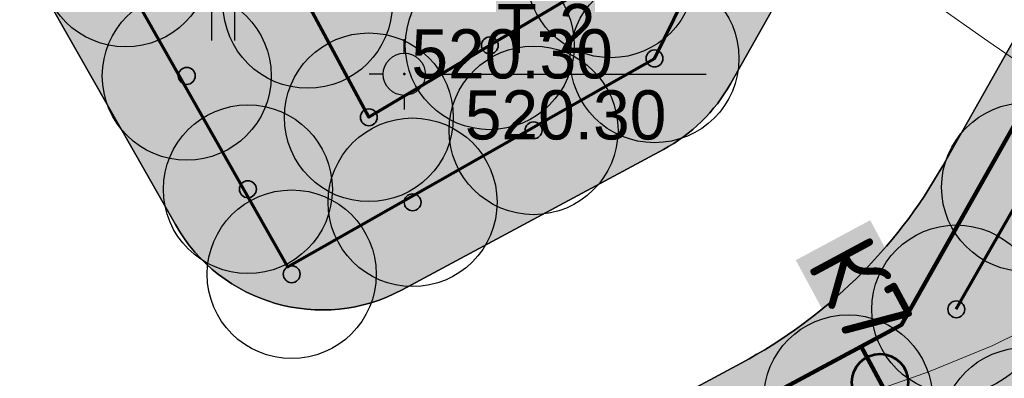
# Model space of a CAD drawing. Header units: millimetres. Extents: x -76021 to 1074922, y 19208 to 400534.
# Tile 50 of 108: x 208696 to 226181, y 194764 to 201143. Entities that reach past the tile are written whole.
import ezdxf

# ---------------------------------------------------------------- set-up
doc = ezdxf.new("R2010")
doc.units = ezdxf.units.MM
for name, color, linetype in [('(003) Пункты', 7, 'Continuous'), ('(004) Точки рельефа', 7, 'Continuous'), ('(004a) Точки рельефа (отк.)', 7, 'Continuous'), ('(022) Возд. Линии', 7, 'Continuous'), ('(031) Горизонтали', 42, 'Continuous'), ('(036) Растительность', 7, 'Continuous')]:
    doc.layers.add(name, color=color, linetype=linetype)
doc.layers.add('В3', color=5, linetype='производственный водопровод', lineweight=50)
doc.styles.add('D-431', font='txt')
doc.styles.add('GOST', font='isocpeur.ttf')
doc.styles.add('S', font='txtwr', dxfattribs={"oblique": 15})
doc.styles.get("Standard").update_dxf_attribs({"font": 'arial.ttf'})
doc.linetypes.add('производственный водопровод', pattern='A,5,-0.5,["В3",Standard,S=0.7,R=0,X=0,Y=-0.35],-2', length=7.5)

# ---------------------------------------------------------------- blocks, each defined once
blk = doc.blocks.new('A$C2cdd6916')
h = blk.add_hatch()
h.set_pattern_fill('ANSI32', color=1, scale=60, angle=31.28656990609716)
h.set_pattern_definition([(76.28656990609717, (-422045.4139063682, -371330.9128626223), (-555.2085801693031, 135.4831447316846), []), (76.28656990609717, (-421815.1832319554, -371191.004323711), (-555.2085801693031, 135.4831447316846), [])])
edge = h.paths.add_edge_path()
edge.add_line((12558.27843827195, 1671.303034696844), (13156.4848453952, 2034.826203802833))
edge.add_line((13156.48484539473, 2034.826203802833), (12076.30171433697, 3812.353813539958))
edge.add_arc((12013.98345677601, 3914.903483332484), 120, 121.28656990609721, 301.28656990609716, ccw=False)
edge.add_line((11951.66519921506, 4017.45315312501), (10456.02701775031, 6478.64522814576))
edge.add_line((10456.02701775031, 6478.64522814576), (9857.820610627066, 6115.122059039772))
edge.add_line((9857.820610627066, 6115.122059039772), (7572.817833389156, 9875.27661809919))
edge.add_line((7572.817833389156, 9875.27661809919), (28168.20985005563, 22390.86001160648))
edge.add_line((28168.20985005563, 22390.86001160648), (26610.25341102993, 24954.60175641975))
edge.add_line((26610.25341102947, 24954.60175641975), (1656.500428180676, 9790.492416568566))
edge.add_line((1656.500428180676, 9790.492416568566), (3006.729342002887, 7568.582904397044))
edge.add_line((3006.729342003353, 7568.582904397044), (4032.22603992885, 8191.765480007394))
edge.add_line((4032.226039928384, 8191.765480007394), (6524.956342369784, 4089.778688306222))
edge.add_line((6524.956342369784, 4089.778688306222), (7294.078865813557, 4557.165620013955))
edge.add_line((7294.078865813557, 4557.165620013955), (9994.536693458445, 113.3465956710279))
edge.add_line((9994.536693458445, 113.3465956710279), (9225.414170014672, -354.0403360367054))
edge.add_line((9225.414170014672, -354.0403360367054), (11718.14447245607, -4456.027127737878))
edge.add_line((11718.14447245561, -4456.027127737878), (10692.64777453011, -5079.209703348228))
edge.add_line((10692.64777453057, -5079.209703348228), (12042.87668835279, -7301.11921551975))
edge.add_line((12042.87668835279, -7301.11921551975), (16401.2376545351, -4652.59326917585))
edge.add_line((16401.23765453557, -4652.59326917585), (12558.27843827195, 1671.303034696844))
edge = h.paths.add_edge_path()
edge.add_line((-3935.126786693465, -8351.550056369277), (-4704.249310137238, -8818.93698807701))
edge.add_line((-4704.249310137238, -8818.93698807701), (-7404.707137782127, -4375.117963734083))
edge.add_line((-7404.707137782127, -4375.117963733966), (-6635.584614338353, -3907.731032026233))
edge.add_line((-6635.584614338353, -3907.731032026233), (-9128.314916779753, 194.2557596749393))
edge.add_line((-9128.314916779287, 194.2557596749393), (-8102.81821885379, 817.4383352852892))
edge.add_line((-8102.818218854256, 817.4383352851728), (-9453.047132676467, 3039.347847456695))
edge.add_line((-9453.047132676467, 3039.347847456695), (-34406.80011552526, -12124.76149239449))
edge.add_line((-34406.80011552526, -12124.76149239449), (-32848.84367649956, -14688.50323720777))
edge.add_line((-32848.84367649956, -14688.50323720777), (-12253.45165983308, -2172.919843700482))
edge.add_line((-12253.45165983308, -2172.919843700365), (-9968.44888259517, -5933.074402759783))
edge.add_line((-9968.44888259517, -5933.074402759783), (-10566.65528971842, -6296.597571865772))
edge.add_line((-10566.65528971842, -6296.597571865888), (-9071.017108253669, -8757.789646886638))
edge.add_arc((-9008.698850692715, -8860.339316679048), 120, -58.71343009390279, 121.28656990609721, ccw=False)
edge.add_line((-8946.380593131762, -8962.888986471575), (-7866.197462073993, -10740.4165962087))
edge.add_line((-7866.197462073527, -10740.41659620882), (-7267.991054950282, -10376.89342710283))
edge.add_line((-7267.991054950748, -10376.89342710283), (-3425.031838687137, -16700.78973097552))
edge.add_line((-3425.031838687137, -16700.7897309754), (933.3291274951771, -14052.2637846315))
edge.add_line((933.3291274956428, -14052.2637846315), (-416.8997863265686, -11830.35427245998))
edge.add_line((-416.8997863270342, -11830.3542724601), (-1442.396484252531, -12453.53684807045))
edge.add_line((-1442.396484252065, -12453.53684807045), (-3935.126786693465, -8351.550056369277))
h.paths.add_polyline_path([(41974.21412434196, 4100.856020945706), (35137.5694715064, -53.69448312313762), (35345.29699670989, -395.5267157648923), (35174.3808803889, -499.3904783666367), (36005.29098120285, -1866.719408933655), (36518.03933016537, -1555.128121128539), (38283.72329439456, -4460.70209858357), (37770.97494543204, -4772.293386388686), (38601.885046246, -6139.622316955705), (38772.80116256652, -6035.758554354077), (38980.52868777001, -6377.590786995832), (45817.17334060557, -2223.040282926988)])
h.paths.add_polyline_path([(-15440.46003138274, -33129.71195205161), (-14927.71168242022, -32818.12066424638), (-15758.62178323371, -31450.79173367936), (-15929.53789955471, -31554.65549628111), (-16137.2654247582, -31212.82326363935), (-22973.91007759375, -35367.37376770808), (-19130.95086132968, -41691.27007158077), (-12294.30620849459, -37536.71956751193), (-12502.03373369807, -37194.88733487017), (-12331.11761737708, -37091.02357226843), (-13162.02771819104, -35723.69464170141), (-13674.77606715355, -36035.28592950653)])
h.paths.add_polyline_path([(22981.42408176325, -31078.1707762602), (16999.36001053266, -34713.40246732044), (12844.80950646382, -27876.75781448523), (18826.87357769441, -24241.52612342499)])
h.paths.add_polyline_path([(31886.28822388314, 23012.0630428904), (28895.25618826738, 21194.44719736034), (28168.20985005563, 22390.86001160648), (31159.24188567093, 24208.47585713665)])
h.paths.add_polyline_path([(-35112.82937390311, -17702.53189698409), (-32121.79733828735, -15884.91605145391), (-32848.84367649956, -14688.50323720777), (-35839.87571211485, -16506.11908273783)])
blk = doc.blocks.new('I04010')
for p, q in [((-0.4122729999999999, 0.0071460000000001), (-0.4122729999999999, 1.207145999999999)), ((0.3877269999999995, 1.207145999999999), (0.3877269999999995, 0.0071460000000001))]:
    blk.add_line(p, q)
blk = doc.blocks.new('I00050-flat-4')
at = {"layer": '(003) Пункты'}
for p, q in [((0, 0.3674999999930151), (0, 0.6174999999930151)), ((0, -0.01499999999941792), (0, 0.01499999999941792)), ((-0.375, -0.007500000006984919), (-0.625, -0.007500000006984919)), ((0.375, -0.007500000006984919), (0.625, -0.007500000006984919)), ((0, -0.3825000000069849), (0, -0.6325000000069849))]:
    blk.add_line(p, q, dxfattribs=at)
blk.add_circle((0, -0.007500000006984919), 0.375, dxfattribs=at)
at = {"layer": '(003) Пункты', "style": 'S', "oblique": 15}
blk.add_attdef('N', (-1.89765400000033, -0.3391384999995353), '', height=1, dxfattribs=at)
at = {"color": 4, "style": 'S', "oblique": 15}
for tag, p in [('C', (0.7240349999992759, 0.0854445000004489)), ('Z', (0.7892089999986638, -1.110207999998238))]:
    blk.add_attdef(tag, p, '', height=1, dxfattribs=at)
blk = doc.blocks.new('A$C05d28b1e')
at = {"layer": '(003) Пункты', "ltscale": 600}
blk.add_line((-58597, -4554.500000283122), (-53861.24558181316, -4554.500000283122), dxfattribs=at)
at = {"layer": '(004) Точки рельефа', "color": 7, "linetype": 'ByBlock', "lineweight": -2}
blk.add_point((-59222, -4547), dxfattribs=at)
at = {"layer": '(031) Горизонтали', "color": 42, "linetype": 'Continuous', "lineweight": 0, "ltscale": 600}
for points in [[(-65792.68308405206, -14510.57369783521), (-65768.19852826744, -14492.43542435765), (-64904.1471157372, -14116.27334648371), (-63873.62613029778, -13842.2228667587), (-62713.09468564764, -13624.62459327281), (-61459.01189548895, -13417.81913414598), (-60147.83687353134, -13176.14709746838), (-58816.02873346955, -12853.94909131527), (-57500.04658901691, -12405.56572379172), (-56369.26381834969, -11979.98109681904), (-55126.71714304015, -11561.40148405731), (-53816.22402391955, -11144.28939425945), (-52481.60192185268, -10723.10733616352), (-51166.66829767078, -10292.31781849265), (-49915.24061220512, -9846.383349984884), (-48771.13632630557, -9379.766439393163), (-47778.17290081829, -8886.929595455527)], [(-47937.74851534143, -4596.451824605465), (-48857.89102526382, -3963.563509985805), (-49835.64587864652, -3274.943061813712)]]:
    blk.add_lwpolyline(points, dxfattribs=at)
at = {"layer": '(022) Возд. Линии', "xscale": 1000, "yscale": 1000, "zscale": 1000}
blk.add_blockref('I00050-flat-4', (-59222, -4547), dxfattribs=at)
at = {"layer": '(036) Растительность', "linetype": 'Continuous', "xscale": 500, "yscale": 500, "zscale": 500}
blk.add_blockref('I04010', (-62431.88733341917, -3956.684504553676), dxfattribs=at)
at = {"layer": '(003) Пункты', "style": 'D-431'}
for s, p in [('T-2', (-57580.86282974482, -4178.410470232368)), ('520.30', (-58146.7559328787, -5713.495766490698))]:
    blk.add_text(s, height=875, dxfattribs=at).set_placement(p)
at = {"layer": '(004a) Точки рельефа (отк.)', "linetype": 'ByBlock', "insert": (-59097, -4196.999999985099), "char_height": 875, "attachment_point": 4, "style": 'D-431'}
blk.add_mtext('520.30', dxfattribs=at)
blk = doc.blocks.new('фонтан разбрызгиватель')
h = blk.add_hatch(color=256)
h.dxf.hatch_style = 1
h.set_gradient(color1=(0, 0, 255), color2=(0, 0, 255), tint=1)
h.paths.add_polyline_path([(150, 3.552713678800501e-15, 1), (-150, 0, 1)])
at = {"lineweight": 35}
blk.add_circle((0, 0), 150, dxfattribs=at)
blk = doc.blocks.new('Приямок')
at = {"layer": 'В3', "ltscale": 1000}
h = blk.add_hatch(color=256, dxfattribs=at)
h.set_gradient(color1=(0, 0, 255), color2=(0, 0, 255), tint=1)
h.paths.add_polyline_path([(500, 0, 1), (-500, 0, 1)])
at = {"color": 1, "lineweight": 53, "ltscale": 1250}
blk.add_circle((0, 0), 500, dxfattribs=at)

msp = doc.modelspace()

# ---------------------------------------------------------------- block references
at = {"color": 5, "lineweight": 50}
msp.add_blockref('A$C05d28b1e', (274748.0189126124, 204725.4916361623), dxfattribs=at)

# ---------------------------------------------------------------- next in the draw order: hatches: boundary and pattern name
at = {"true_color": 0xbdffbd, "transparency": 33554687}
h = msp.add_hatch(color=254, dxfattribs=at)
h.dxf.hatch_style = 1
h.paths.add_polyline_path([(214820.8800540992, 216948.7253162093), (217126.1156239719, 218322.0207615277), (215603.6625730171, 220877.6346598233), (209171.3314113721, 217045.7091063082), (215496.6642266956, 206427.9048698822), (221928.9953883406, 210259.8304233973), (220406.5423373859, 212815.4443216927), (218101.3067675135, 211442.1488763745)], flags=16)
h.paths.add_polyline_path([(224023.6489053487, 225893.6638374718), (217321.8775845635, 221901.2249949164), (218844.3306355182, 219345.6110966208), (221149.5662053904, 220718.9065419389), (224429.9929188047, 215212.3301021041), (222124.7573489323, 213839.0346567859), (223647.210399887, 211283.4207584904), (230348.9817206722, 215275.8596010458)], flags=16)
h.paths.add_polyline_path([(198145.9180665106, 256389.507595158), (196714.6222119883, 258810.6963092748), (195945.5755586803, 258343.3554829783), (195452.2226863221, 259155.207035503), (180753.4366827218, 250222.9234517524), (181792.0743087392, 248513.7622885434), (184954.0224606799, 250435.2418966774), (185778.5186348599, 249078.4675946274)], flags=17)
h.paths.add_polyline_path([(112361.9479704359, 220188.4503307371), (111031.9257359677, 219380.2110810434), (111784.9358170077, 218141.0728544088), (110930.4036978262, 217621.7834914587), (111501.6587876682, 216681.7376184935), (112356.2343066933, 217201.0533550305), (113109.2443877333, 215961.9151283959), (114308.0171651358, 216690.3955891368)], flags=17)
h.paths.add_polyline_path([(105307.4471395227, 232868.8987692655), (103501.6980646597, 231771.5657776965), (104254.7081456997, 230532.427551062), (103400.2809094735, 230013.2019242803), (108385.7459097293, 221809.2211079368), (109240.2780289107, 222328.510470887), (109993.2881099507, 221089.3722442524), (111388.9133730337, 221937.4777016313)], flags=17)
h.paths.add_polyline_path([(156979.3206527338, 232925.0673546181), (156752.8632677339, 233297.7210673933), (159914.8114196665, 235219.2006755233), (158876.1737936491, 236928.3618387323), (144177.3877900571, 227996.0782549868), (144670.7406624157, 227184.2267024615), (143901.6940091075, 226716.8858761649), (144568.74273966, 225588.5022138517)], flags=17)
h.paths.add_polyline_path([(142502.740888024, 224367.1765615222), (141850.5488729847, 225470.4285141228), (141081.5022196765, 225003.087687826), (140588.1493473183, 225814.9392403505), (140331.7751728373, 225659.143596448), (141058.82151105, 224462.7307822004), (136016.7960795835, 221398.7497854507), (135886.9663763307, 221612.3949308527), (132969.5134724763, 219839.4922793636), (133454.8570661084, 219018.4821243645)], flags=17)
edge = h.paths.add_edge_path(flags=17)
edge.add_line((209900.1426716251, 266779.7772694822), (204300.5454405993, 276526.4190539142))
edge.add_line((204300.5454405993, 276526.4190539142), (202947.913577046, 275704.4401920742))
edge.add_line((202947.913577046, 275704.4401920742), (208270.9314103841, 266944.9892306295))
edge.add_line((208270.9314103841, 266944.9892306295), (204339.8607350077, 264556.1226907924))
edge.add_line((204339.8607350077, 264556.1226907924), (205066.9070732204, 263359.7098765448))
edge.add_line((205066.9070732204, 263359.7098765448), (200024.8816417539, 260295.7288797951))
edge.add_line((200024.8816417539, 260295.7288797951), (199297.8353035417, 261492.1416940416))
edge.add_line((199297.8353035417, 261492.1416940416), (199041.4611290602, 261336.3460501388))
edge.add_line((199041.4611290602, 261336.3460501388), (199534.8140014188, 260524.4944976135))
edge.add_line((199534.8140014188, 260524.4944976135), (198765.7673481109, 260057.1536713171))
edge.add_line((198765.7673481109, 260057.1536713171), (200211.9199181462, 257610.8332474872))
edge.add_line((200211.9199181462, 257610.8332474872), (208825.5364367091, 262702.8087484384))
edge.add_arc((207298.8793712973, 265285.3110629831), 2999.999999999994, 300.5896344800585, 389.8780372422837)
edge = h.paths.add_edge_path(flags=17)
edge.add_line((103051.5675112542, 200547.2891192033), (115708.5556294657, 208238.79553633))
edge.add_arc((114150.5991936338, 210802.5372830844), 3000.000000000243, 301.2865698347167, 389.0884551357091)
edge.add_line((116772.209793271, 212261.0152101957), (115281.051762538, 214941.3682182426))
edge.add_line((115281.051762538, 214941.3682182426), (114147.8820137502, 214252.7539651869))
edge.add_line((114147.8820137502, 214252.7539651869), (114900.8920947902, 213013.6157385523))
edge.add_line((114900.8920947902, 213013.6157385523), (114046.3165757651, 212494.3000020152))
edge.add_line((114046.3165757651, 212494.3000020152), (114409.7896270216, 211896.176067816))
edge.add_line((114409.7896270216, 211896.176067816), (101761.8205277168, 204210.1503833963))
edge.add_line((101761.8205277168, 204210.1503833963), (101398.4063783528, 204808.1773898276))
edge.add_line((101398.4063783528, 204808.1773898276), (100543.8077135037, 204288.847587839))
edge.add_line((100543.8077135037, 204288.847587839), (99790.79763168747, 205527.985815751))
edge.add_line((99790.79763168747, 205527.985815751), (97397.99005966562, 204073.9041161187))
edge.add_line((97397.99005966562, 204073.9041161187), (98929.8693286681, 201553.0744301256))
edge.add_arc((101493.6110754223, 203111.0308659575), 3000.000000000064, 211.2865698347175, 301.2865698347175)
h.paths.add_polyline_path([(97999.14992540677, 208476.2852043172), (98853.7485902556, 208995.6150063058), (98282.49350041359, 209935.660879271), (97427.85143572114, 209416.3047036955), (96674.8413539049, 210655.4429316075), (94282.07718811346, 209201.3876094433), (96359.35243577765, 205783.0652806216), (98752.16000567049, 207237.1469789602)], flags=17)
h.paths.add_polyline_path([(90752.37071206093, 222327.0793120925), (89897.62376441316, 221807.6594003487), (89144.61368259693, 223046.7976282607), (86751.95441519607, 221592.8060516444), (93243.43956422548, 210910.5487739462), (95636.20372788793, 212364.6040948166), (94883.19364762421, 213603.7423201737), (95737.83571231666, 214123.0984957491)], flags=17)
edge = h.paths.add_edge_path(flags=17)
edge.add_line((100492.1544576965, 234798.7562548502), (100855.6231213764, 234200.6395407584))
edge.add_line((100855.6231213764, 234200.6395407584), (101710.0503576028, 234719.8651675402))
edge.add_line((101710.0503576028, 234719.8651675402), (102463.0604386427, 233480.7269409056))
edge.add_line((102463.0604386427, 233480.7269409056), (104334.4125421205, 234617.9261401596))
edge.add_line((104334.4125421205, 234617.9261401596), (103714.5570330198, 235732.114941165))
edge.add_arc((101092.9464333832, 234273.6370140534), 2999.999999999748, 29.08845513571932, 121.286569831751)
edge.add_line((99534.98999768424, 236837.378760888), (85997.6410544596, 228610.8871751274))
edge.add_arc((87555.59749015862, 226047.1454282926), 2999.999999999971, 121.2865698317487, 211.2865698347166)
edge.add_line((84991.85574340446, 224489.1889924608), (85713.3167913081, 223301.9672161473))
edge.add_line((85713.3167913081, 223301.9672161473), (88105.97605657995, 224755.9587914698))
edge.add_line((88105.97605657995, 224755.9587914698), (87352.96597631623, 225995.0970168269))
edge.add_line((87352.96597631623, 225995.0970168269), (88207.712923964, 226514.5169285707))
edge.add_line((88207.712923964, 226514.5169285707), (87844.1853583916, 227112.7305704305))
edge.add_line((87844.1853583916, 227112.7305704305), (100492.1544576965, 234798.7562548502))
edge = h.paths.add_edge_path(flags=17)
edge.add_line((206429.5260647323, 217740.3337827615), (224718.2735818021, 228635.4691841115))
edge.add_line((224718.2735818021, 228635.4691841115), (228392.671244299, 222467.5668450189))
edge.add_line((228392.671244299, 222467.5668450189), (233629.6400466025, 225476.2868388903))
edge.add_line((233629.6400466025, 225476.2868388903), (230763.0187299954, 230465.9191189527))
edge.add_arc((228161.7554297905, 228971.4529122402), 2999.999999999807, 29.87803724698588, 120.0993965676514)
edge.add_line((226657.2505534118, 231566.9230193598), (203230.4818343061, 217987.2298150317))
edge.add_arc((204734.9867106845, 215391.759707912), 2999.999999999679, 120.0993965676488, 209.6273998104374)
edge.add_line((202127.2108544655, 213908.6868561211), (205080.5429171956, 208715.6661361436))
edge.add_line((205080.5429171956, 208715.6661361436), (210103.8834394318, 211572.4990714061))
edge.add_line((210103.8834394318, 211572.4990714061), (206429.5260647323, 217740.3337827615))
edge = h.paths.add_edge_path(flags=17)
edge.add_line((215489.0996818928, 196338.8022293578), (220126.3913766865, 198832.9888262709))
edge.add_arc((218705.3361244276, 201475.0717110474), 3000.000000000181, 298.2737704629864, 330.6005223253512)
edge.add_line((221318.9909833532, 200002.384276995), (224444.8141732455, 205549.945001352))
edge.add_arc((227058.4690321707, 204077.2575672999), 2999.999999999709, 120.9636571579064, 150.6005223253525, ccw=False)
edge.add_line((225514.9862276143, 206649.7390214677), (237068.7907628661, 213581.994489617))
edge.add_arc((235525.3079583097, 216154.4759437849), 2999.99999999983, 300.9636571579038, 389.8780372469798)
edge.add_line((238126.5712585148, 217648.9421504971), (236200.48088148, 221001.4891590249))
edge.add_line((236200.48088148, 221001.4891590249), (234625.9508510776, 223742.1113054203))
edge.add_line((234625.9508510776, 223742.1113054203), (229416.3894048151, 220749.137263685))
edge.add_line((229416.3894048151, 220749.137263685), (233090.787067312, 214581.2349245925))
edge.add_line((233090.787067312, 214581.2349245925), (214802.0395502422, 203686.0995232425))
edge.add_line((214802.0395502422, 203686.0995232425), (211127.6821755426, 209853.9342345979))
edge.add_line((211127.6821755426, 209853.9342345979), (206069.258151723, 206977.1488986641))
edge.add_line((206069.258151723, 206977.1488986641), (211460.2685734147, 197497.8122623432))
edge.add_arc((214068.0444296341, 198980.885114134), 2999.99999999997, 209.6273998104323, 298.2737704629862)
edge = h.paths.add_edge_path(flags=17)
edge.add_line((194192.9728349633, 196985.9511812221), (199241.3180521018, 187599.8654020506))
edge.add_line((199241.3180521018, 187599.8654020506), (206679.6983444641, 191600.6291342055))
edge.add_arc((205258.6430922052, 194242.7120189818), 3000.000000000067, 298.2737704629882, 389.6273998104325)
edge.add_line((207866.4189484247, 195725.7848707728), (202800.9094800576, 204632.7736779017))
edge.add_line((202800.9094800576, 204632.7736779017), (195139.3172180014, 200275.5358968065))
edge.add_arc((192052.2705328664, 199382.7002930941), 3213.566967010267, -6.30961949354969e-12, 16.13092597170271, ccw=False)
edge.add_arc((192052.2705328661, 199382.7002930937), 3213.566967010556, 311.77024430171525, 359.9999999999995, ccw=False)
edge = h.paths.add_edge_path(flags=17)
edge.add_line((190745.2686859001, 183030.2299659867), (197920.2766097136, 186889.3377759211))
edge.add_line((197920.2766097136, 186889.3377759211), (192871.9313925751, 196275.4235550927))
edge.add_arc((192052.2705328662, 199382.7002930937), 3213.566967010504, 223.1238736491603, 284.77729662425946, ccw=False)
edge.add_line((189706.7602736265, 197185.9767612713), (182063.1853497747, 192838.9856526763))
edge.add_line((182063.1853497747, 192838.9856526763), (186682.1305488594, 184251.2575985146))
edge.add_arc((189324.2134336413, 185672.3128507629), 2999.999999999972, 208.2737704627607, 298.2737704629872)
edge = h.paths.add_edge_path(flags=17)
edge.add_line((189911.5682307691, 201779.4494049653), (188415.0981299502, 204561.7465990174))
edge.add_line((188415.0981299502, 204561.7465990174), (188128.9854640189, 204387.8792151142))
edge.add_line((188128.9854640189, 204387.8792151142), (185951.4586267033, 207971.1735315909))
edge.add_line((185951.4586267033, 207971.1735315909), (179296.8900734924, 204113.7487009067))
edge.add_arc((180801.3949498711, 201518.2785937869), 2999.999999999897, 120.0993965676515, 208.273770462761)
edge.add_line((178159.3120650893, 200097.2233415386), (181352.4593855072, 194160.3958532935))
edge.add_line((181352.4593855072, 194160.3958532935), (188965.223847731, 198489.864689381))
edge.add_arc((192052.2705328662, 199382.7002930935), 3213.566967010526, 179.9999999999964, 196.1309259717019, ccw=False)
edge.add_arc((192052.2705328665, 199382.7002930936), 3213.566967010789, 131.7702443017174, 179.9999999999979, ccw=False)
edge = h.paths.add_edge_path(flags=17)
edge.add_line((202059.3730541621, 205936.6616060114), (198690.90197442, 211859.6461333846))
edge.add_arc((196083.1261182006, 210376.5732815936), 3000.000000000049, 29.62739981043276, 120.0993965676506)
edge.add_line((194578.6212418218, 212972.0433887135), (194085.6776655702, 212686.3009283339))
edge.add_line((194085.6776655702, 212686.3009283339), (196162.0429310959, 209269.4760573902))
edge.add_line((196162.0429310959, 209269.4760573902), (189698.7432330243, 205341.8029981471))
edge.add_line((189698.7432330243, 205341.8029981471), (191232.6096731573, 202489.9770310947))
edge.add_arc((192052.2705328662, 199382.7002930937), 3213.566967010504, 43.123873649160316, 104.77729662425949, ccw=False)
edge.add_line((194397.7807921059, 201579.4238249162), (202059.3730541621, 205936.6616060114))
edge = h.paths.add_edge_path(flags=17)
edge.add_line((164213.3013144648, 219576.7748846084), (163356.425273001, 220986.8328442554))
edge.add_line((163356.425273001, 220986.8328442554), (167159.3088611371, 223297.8015621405))
edge.add_line((167159.3088611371, 223297.8015621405), (163861.6343985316, 228724.3882553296))
edge.add_line((163861.6343985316, 228724.3882553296), (160699.6862465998, 226802.9086471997))
edge.add_line((160699.6862465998, 226802.9086471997), (159056.7495894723, 229506.492127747))
edge.add_line((159056.7495894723, 229506.492127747), (146556.0182203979, 222116.6323936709))
edge.add_arc((148266.2624116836, 219651.8677383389), 3000.000000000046, 124.7559020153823, 210.589634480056)
edge.add_line((145683.7600971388, 218125.2106729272), (151374.6735680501, 208498.4270661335))
edge.add_line((151374.6735680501, 208498.4270661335), (153745.9948775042, 209939.4518146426))
edge.add_line((153745.9948775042, 209939.4518146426), (152291.9022010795, 212332.2774431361))
edge.add_line((152291.9022010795, 212332.2774431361), (164213.3013144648, 219576.7748846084))
h.paths.add_polyline_path([(183974.4349599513, 211224.52386795), (183689.6048947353, 211693.2344878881), (183143.5248591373, 212591.8527985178), (182972.6087428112, 212487.9890359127), (183388.0637932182, 211804.3245706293), (176636.8771985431, 207701.7059478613), (176221.4221481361, 208385.3704131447), (172290.3514727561, 205996.5038733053), (172082.6239475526, 206338.3361059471), (160289.4119214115, 199171.7364864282), (158835.3192449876, 201564.5621149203), (156421.9761094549, 200098.0011849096), (158829.7007375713, 195944.3574203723)], flags=17)
edge = h.paths.add_edge_path(flags=17)
edge.add_line((138322.9200418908, 217249.6019040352), (127699.7112266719, 210969.6474955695))
edge.add_arc((129226.3682920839, 208387.1451810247), 3000.00000000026, 120.5896344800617, 209.0884551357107)
edge.add_line((126604.7576924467, 206928.6672539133), (137798.0282308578, 186808.7901254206))
edge.add_arc((140419.6388304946, 188267.268052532), 2999.999999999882, 209.0884551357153, 301.2865699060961)
edge.add_line((141977.5952695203, 185703.5263077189), (155410.6444996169, 193866.6361787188))
edge.add_line((155410.6444996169, 193866.6361787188), (153002.9198715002, 198020.2799432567))
edge.add_line((153002.9198715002, 198020.2799432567), (151998.6745921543, 197410.0116108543))
edge.add_line((151998.6745921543, 197410.0116108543), (146909.3502246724, 205784.9013105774))
edge.add_line((146909.3502246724, 205784.9013105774), (147956.0983411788, 206420.9981293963))
edge.add_line((147956.0983411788, 206420.9981293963), (142240.4236777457, 216089.667919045))
edge.add_arc((139657.9213632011, 214563.0108536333), 2999.99999999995, 30.58963448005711, 116.4233669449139)
edge = h.paths.add_edge_path(flags=17)
edge.add_line((196998.758207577, 251064.703188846), (187855.9475715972, 245659.8923677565))
edge.add_line((187855.9475715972, 245659.8923677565), (188900.8454395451, 243940.4294764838))
edge.add_line((188900.8454395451, 243940.4294764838), (185738.8972876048, 242018.9498683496))
edge.add_line((185738.8972876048, 242018.9498683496), (189036.5717502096, 236592.3631751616))
edge.add_line((189036.5717502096, 236592.3631751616), (192839.4553383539, 238903.3318930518))
edge.add_line((192839.4553383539, 238903.3318930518), (193696.3313798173, 237493.2739334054))
edge.add_line((193696.3313798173, 237493.2739334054), (204596.1777995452, 244108.0986252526))
edge.add_line((204596.1777995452, 244108.0986252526), (201107.9187848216, 250008.8586474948))
edge.add_arc((198525.4164702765, 248482.201582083), 3000.000000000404, 30.5896344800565, 120.5896610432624)
edge = h.paths.add_edge_path(flags=17)
edge.add_arc((212280.8176183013, 256613.7646137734), 2999.9999999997, 29.87803724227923, 120.5896344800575)
edge.add_line((210754.1605528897, 259196.2669283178), (205607.1004533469, 256153.5607813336))
edge.add_arc((207133.7575187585, 253571.058466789), 2999.99999999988, 120.589634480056, 210.5896344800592)
edge.add_line((204551.255204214, 252044.4014013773), (208039.514218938, 246143.6413791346))
edge.add_line((208039.514218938, 246143.6413791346), (209464.3959163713, 243798.8847494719))
edge.add_line((209464.3959163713, 243798.8847494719), (213908.4678224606, 246499.4962504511))
edge.add_line((213908.4678224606, 246499.4962504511), (215414.1784507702, 244021.7291597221))
edge.add_line((215414.1784507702, 244021.7291597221), (221098.7118912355, 247287.5819956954))
edge.add_line((221098.7118912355, 247287.5819956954), (214882.0809186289, 258108.2308202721))
edge = h.paths.add_edge_path(flags=17)
edge.add_line((225781.4275314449, 239136.8614991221), (223091.3334999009, 243819.2309285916))
edge.add_line((223091.3334999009, 243819.2309285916), (217492.0815616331, 240602.3736414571))
edge.add_line((217492.0815616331, 240602.3736414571), (218997.7921899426, 238124.606550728))
edge.add_line((218997.7921899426, 238124.606550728), (214553.9731655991, 235424.148723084))
edge.add_line((214553.9731655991, 235424.148723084), (217362.4902366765, 230802.5095836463))
edge.add_line((217362.4902366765, 230802.5095836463), (224684.6691074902, 235046.9251854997))
edge.add_arc((223180.1642311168, 237642.395292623), 3000.000000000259, 300.0993965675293, 389.8780372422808)
h.paths.add_polyline_path([(213901.1204328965, 228796.0723935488), (212589.7435156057, 230954.0478425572), (201822.0281873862, 224410.6307986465), (202029.7557125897, 224068.7985660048), (198098.6850372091, 221679.9320261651), (198514.1400876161, 220996.2675608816), (191762.9534929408, 216893.6489381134), (191347.4984425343, 217577.3134033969), (191176.5823262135, 217473.4496407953), (192007.9564239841, 216105.3571661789)], flags=17)
h.paths.add_polyline_path([(220749.6149157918, 219078.2306395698), (222796.7955859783, 215641.8006164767), (218501.2580571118, 213082.8247787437), (216454.0773869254, 216519.2548018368)], flags=16)
edge = h.paths.add_edge_path(flags=17)
edge.add_line((126035.6612326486, 228965.7470213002), (124411.9581276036, 227979.0412765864))
edge.add_line((124411.9581276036, 227979.0412765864), (123678.8894279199, 229185.3643676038))
edge.add_line((123678.8894279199, 229185.3643676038), (116457.6880194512, 225168.0008190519))
edge.add_line((116457.6880194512, 225168.0008190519), (121741.4954621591, 215670.3695277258))
edge.add_arc((124363.1060617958, 217128.8474548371), 2999.999999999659, 209.0884551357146, 300.5896344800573)
edge.add_line((125889.7631272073, 214546.3451402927), (132421.8561402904, 218407.8192981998))
edge.add_line((132421.8561402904, 218407.8192981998), (131358.6790659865, 220206.2960598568))
edge.add_line((131358.6790659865, 220206.2960598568), (126035.6612326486, 228965.7470213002))
edge = h.paths.add_edge_path(flags=17)
edge.add_line((181938.3257366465, 178293.3791251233), (154215.0541750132, 163382.3023797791))
edge.add_arc((152793.9989227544, 166024.3852645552), 2999.999999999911, 209.0884551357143, 298.2737704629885, ccw=False)
edge.add_line((150172.3883231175, 164565.9073374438), (147155.1258125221, 169989.4295125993))
edge.add_line((147155.1258125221, 169989.4295125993), (155925.2097841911, 174868.4813036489))
edge.add_line((155925.2097841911, 174868.4813036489), (159609.9109477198, 168683.2833438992))
edge.add_line((159609.9109477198, 168683.2833438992), (174558.3815481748, 177588.51925921))
edge.add_line((174558.3815481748, 177588.51925921), (170873.947718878, 183773.2684674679))
edge.add_line((170873.947718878, 183773.2684674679), (179811.7554582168, 188580.505479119))
edge.add_line((179811.7554582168, 188580.505479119), (183159.3533691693, 182356.5172621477))
edge.add_arc((180517.2704843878, 180935.4620098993), 2999.999999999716, -61.72622953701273, 28.27377046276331, ccw=False)
edge = h.paths.add_edge_path(flags=17)
edge.add_line((143726.8553784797, 182085.8729428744), (170853.2707813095, 198570.284303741))
edge.add_arc((172411.2272203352, 196006.542558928), 2999.999999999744, 28.273794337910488, 121.2865699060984, ccw=False)
edge.add_line((175053.309512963, 197427.598912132), (178864.3852900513, 190341.8940689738))
edge.add_line((178864.3852900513, 190341.8940689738), (169849.3746297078, 185493.1331456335))
edge.add_line((169849.3746297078, 185493.1331456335), (166164.9408004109, 191677.8823538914))
edge.add_line((166164.9408004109, 191677.8823538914), (151216.4701999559, 182772.6464385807))
edge.add_line((151216.4701999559, 182772.6464385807), (154901.1713634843, 176587.448478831))
edge.add_line((154901.1713634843, 176587.448478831), (146182.8071944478, 171737.1699123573))
edge.add_line((146182.8071944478, 171737.1699123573), (142663.2012178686, 178063.65327095))
edge.add_arc((145284.811817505, 179522.1311980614), 2999.999999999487, 121.28656990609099, 209.0884551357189, ccw=False)
h.paths.add_polyline_path([(165470.3161239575, 188936.0770072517), (160573.4033410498, 186018.8445522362), (162108.7888436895, 183441.5220349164), (164428.3791092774, 184823.3689872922), (167703.8681815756, 179325.0809503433), (165384.2779159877, 177943.2339979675), (166919.6634186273, 175365.9114806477), (171816.576201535, 178283.1439356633)], flags=16)
h.paths.add_polyline_path([(163666.0629044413, 176919.6436628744), (161346.4726388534, 175537.7967104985), (158070.9835665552, 181036.0847474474), (160390.5738321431, 182417.9316998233), (158855.1883295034, 184995.254217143), (153958.2755465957, 182078.0217621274), (160304.5356241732, 171425.0886905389), (165201.448407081, 174342.3211455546)], flags=16)
h.paths.add_polyline_path([(164011.6043034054, 183178.2857793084), (159716.066774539, 180619.3099415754), (161763.2474447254, 177182.8799184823), (166058.7849735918, 179741.8557562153)], flags=16)
edge = h.paths.add_edge_path()
edge.add_arc((140227.1149719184, 162323.7074873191), 3000.000000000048, 15.94914245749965, 119.0884551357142)
edge.add_line((138768.637044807, 164945.3180869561), (136829.4704326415, 163866.5035211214))
edge.add_line((136829.4704326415, 163866.5035211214), (119327.7353073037, 195325.8307167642))
edge.add_line((119327.7353073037, 195325.8307167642), (121949.345906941, 196784.308643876))
edge.add_arc((120490.8679798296, 199405.9192435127), 2999.999999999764, 299.0884551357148, 389.0884551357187)
edge.add_line((123112.4785794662, 200864.3971706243), (121394.1241307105, 203953.1351988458))
edge.add_arc((118772.5135310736, 202494.6572717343), 2999.999999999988, 29.08845513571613, 121.2865698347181)
edge.add_line((117214.5570952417, 205058.3990184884), (105296.4736441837, 197815.9164872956))
edge.add_arc((101661.2419605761, 203797.9805630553), 6999.999999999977, 219.1121955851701, 301.28656983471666, ccw=False)
edge.add_line((96229.85692333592, 199382.0937237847), (151545.0957390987, 115300.0917611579))
edge.add_line((151545.0957390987, 115300.0917611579), (188931.7371165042, 63929.74618648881))
edge.add_line((188931.7371165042, 63929.74618648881), (189915.2989301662, 64787.52197525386))
edge.add_line((189915.2989301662, 64787.52197525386), (169182.6885089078, 93274.73887317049))
edge.add_line((169182.6885089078, 93274.73887317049), (148747.3285322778, 143403.5520653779))
edge.add_line((148747.3285322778, 143403.5520653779), (143111.6329168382, 163148.0594906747))
edge = h.paths.add_edge_path(flags=17)
edge.add_line((175632.1568957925, 273670.0737452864), (178792.1255034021, 272898.9716775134))
edge.add_line((178792.1255034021, 272898.9716775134), (179563.227571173, 276058.9402851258))
edge.add_line((179563.227571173, 276058.9402851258), (182723.1961787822, 275287.8382173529))
edge.add_line((182723.1961787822, 275287.8382173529), (183494.2982465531, 278447.8068249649))
edge.add_line((183494.2982465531, 278447.8068249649), (186654.2668541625, 277676.704757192))
edge.add_line((186654.2668541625, 277676.704757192), (187425.3689219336, 280836.6733648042))
edge.add_line((187425.3689219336, 280836.6733648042), (190585.3375295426, 280065.5712970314))
edge.add_line((190585.3375295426, 280065.5712970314), (191356.4395973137, 283225.5399046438))
edge.add_line((191356.4395973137, 283225.5399046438), (198084.5022487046, 281583.7441570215))
edge.add_line((198084.5022487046, 281583.7441570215), (199027.0565388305, 282156.5235831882))
edge.add_line((199027.0565388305, 282156.5235831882), (200507.1151559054, 279720.9689256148))
edge.add_line((200507.1151559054, 279720.9689256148), (201958.5073806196, 280602.9633256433))
edge.add_line((201958.5073806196, 280602.9633256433), (196948.466709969, 289323.4247673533))
edge.add_arc((194347.2034096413, 287828.9585608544), 2999.999999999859, 29.87803724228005, 120.0548210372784)
edge.add_line((192844.7182375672, 290425.5983717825), (161940.6008860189, 272543.650370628))
edge.add_arc((163443.0860580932, 269947.0105596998), 3000.000000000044, 120.0548210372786, 211.2865699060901)
edge.add_line((160879.3443132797, 268389.0541206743), (163966.9089127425, 263308.2199874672))
edge.add_line((163966.9089127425, 263308.2199874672), (164992.405610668, 263931.4025630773))
edge.add_line((164992.405610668, 263931.4025630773), (166082.9751179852, 262136.7833417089))
edge.add_line((166082.9751179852, 262136.7833417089), (166128.2197974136, 262164.2780142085))
edge.add_line((166128.2197974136, 262164.2780142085), (167770.0155450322, 268892.3406656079))
edge.add_line((167770.0155450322, 268892.3406656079), (170929.9841526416, 268121.238597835))
edge.add_line((170929.9841526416, 268121.238597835), (171701.0862204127, 271281.2072054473))
edge.add_line((171701.0862204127, 271281.2072054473), (174861.0548280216, 270510.1051376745))
edge.add_line((174861.0548280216, 270510.1051376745), (175632.1568957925, 273670.0737452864))
edge = h.paths.add_edge_path(flags=17)
edge.add_line((123057.3584845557, 235990.6098385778), (124699.1542321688, 242718.6724899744))
edge.add_line((124699.1542321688, 242718.6724899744), (127859.1228397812, 241947.5704222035))
edge.add_line((127859.1228397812, 241947.5704222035), (128630.2249075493, 245107.539029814))
edge.add_line((128630.2249075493, 245107.539029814), (131790.1935151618, 244336.4369620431))
edge.add_line((131790.1935151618, 244336.4369620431), (132561.2955829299, 247496.4055696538))
edge.add_line((132561.2955829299, 247496.4055696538), (135721.2641905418, 246725.3035018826))
edge.add_line((135721.2641905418, 246725.3035018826), (136492.3662583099, 249885.2721094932))
edge.add_line((136492.3662583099, 249885.2721094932), (139652.3348659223, 249114.1700417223))
edge.add_line((139652.3348659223, 249114.1700417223), (140423.4369336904, 252274.1386493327))
edge.add_line((140423.4369336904, 252274.1386493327), (143583.4055413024, 251503.0365815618))
edge.add_line((143583.4055413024, 251503.0365815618), (144354.5076090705, 254663.0051891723))
edge.add_line((144354.5076090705, 254663.0051891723), (147514.4762166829, 253891.9031214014))
edge.add_line((147514.4762166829, 253891.9031214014), (148285.578284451, 257051.8717290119))
edge.add_line((148285.578284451, 257051.8717290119), (155013.640935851, 255410.0759813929))
edge.add_line((155013.640935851, 255410.0759813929), (155058.8856152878, 255437.5706538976))
edge.add_line((155058.8856152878, 255437.5706538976), (153968.3161079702, 257232.189875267))
edge.add_line((153968.3161079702, 257232.189875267), (154993.8128058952, 257855.372450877))
edge.add_line((154993.8128058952, 257855.372450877), (151722.0079826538, 263239.3885864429))
edge.add_arc((149158.2662378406, 261681.432147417), 2999.999999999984, 31.28656990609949, 120.0548210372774)
edge.add_line((147655.7810657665, 264278.0719583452), (127050.7391705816, 252355.4441887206))
edge.add_line((127050.7391705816, 252355.4441887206), (110148.557772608, 242575.3904364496))
edge.add_arc((111651.0429446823, 239978.7506255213), 3000.000000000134, 120.0548210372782, 209.0884551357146)
edge.add_line((109029.4323450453, 238520.2726984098), (115485.3694013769, 226915.7412188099))
edge.add_line((115485.3694013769, 226915.7412188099), (122639.4869877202, 230895.7840936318))
edge.add_line((122639.4869877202, 230895.7840936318), (121971.1597064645, 231995.5700101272))
edge.add_line((121971.1597064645, 231995.5700101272), (123594.8628115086, 232982.2757548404))
edge.add_line((123594.8628115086, 232982.2757548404), (122114.8041944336, 235417.8304124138))
edge.add_line((122114.8041944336, 235417.8304124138), (123057.3584845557, 235990.6098385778))
edge = h.paths.add_edge_path(flags=17)
edge.add_arc((192052.2705328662, 199382.7002930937), 1697.05393394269, -180, 0, ccw=False)
edge.add_arc((192052.2705328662, 199382.7002930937), 1697.05393394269, 0, 180, ccw=False)
edge = h.paths.add_edge_path()
edge.add_line((194002.3969308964, 100264.8472664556), (182386.0377944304, 90725.1955109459))
edge.add_arc((180482.1004887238, 93043.60503817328), 3000.000000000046, 216.046620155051, 309.3937167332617, ccw=False)
edge.add_line((178056.4851077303, 91278.2750340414), (174519.7920753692, 96137.79534869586))
edge.add_arc((176945.4074563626, 97903.1253528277), 2999.999999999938, 129.3937167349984, 216.0466201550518, ccw=False)
edge.add_line((175041.4701505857, 100221.5348799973), (186386.6477079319, 109538.4853751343))
edge.add_arc((188290.5850137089, 107220.0758479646), 3000.00000000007, 39.393716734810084, 129.3937167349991, ccw=False)
edge.add_line((190608.9945408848, 109124.013153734), (194416.8691523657, 104487.194099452))
edge.add_arc((192098.4596251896, 102583.2567936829), 3000.000000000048, -50.60628326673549, 39.393716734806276, ccw=False)
h.paths.add_polyline_path([(225909.0974369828, 121284.1127244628), (227170.7738567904, 119739.0249970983), (227174.8170141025, 119742.3442395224)], flags=17)
edge = h.paths.add_edge_path()
edge.add_line((164910.9418021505, 145006.0709647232), (257456.2081396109, 212136.7389124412))
edge.add_line((257456.2081396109, 212136.7389124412), (211777.9208457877, 293532.0085986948))
edge.add_line((211777.9208457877, 293532.0085986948), (209083.0761358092, 291938.9398554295))
edge.add_line((209083.0761358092, 291938.9398554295), (206029.7620049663, 297103.9444845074))
edge.add_line((206029.7620049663, 297103.9444845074), (208840.8149549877, 298765.7102158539))
edge.add_line((208840.8149549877, 298765.7102158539), (203746.1376435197, 307844.0417010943))
edge.add_line((203746.1376435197, 307844.0417010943), (75953.59151628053, 230203.0577881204))
edge.add_line((75953.59151628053, 230203.0577881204), (95229.83590038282, 200902.1770030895))
edge.add_line((95229.83590038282, 200902.1770030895), (78625.25142780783, 228226.3469354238))
edge.add_line((78625.25142780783, 228226.3469354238), (77404.85222082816, 230234.6112962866))
edge.add_line((77404.85222082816, 230234.6112962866), (82147.77445123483, 233116.8307100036))
edge.add_line((82147.77445123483, 233116.8307100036), (83368.17366180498, 231108.5663432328))
edge.add_line((83368.17366180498, 231108.5663432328), (103750.0970635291, 243494.4272742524))
edge.add_line((103750.0970635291, 243494.4272742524), (190841.4046745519, 293887.7847859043))
edge.add_arc((194347.2034097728, 287828.9585606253), 7000.000000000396, 29.878037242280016, 120.05482104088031, ccw=False)
edge.add_line((200416.8177772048, 291316.0463757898), (232723.4201852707, 235083.2732043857))
edge.add_line((232723.4201852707, 235083.2732043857), (241594.922325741, 219641.56375895))
edge.add_arc((235525.3079583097, 216154.4759437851), 6999.999999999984, -59.036342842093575, 29.878037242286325, ccw=False)
edge.add_line((239126.7678356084, 210152.0192173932), (228480.3824426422, 203764.2130942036))
edge.add_arc((230023.8652471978, 201191.7316400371), 2999.999999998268, 120.9636571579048, 150.6005223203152)
edge.add_line((227410.2103884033, 202664.4190743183), (225088.4205453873, 198543.8180811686))
edge.add_arc((217247.4559690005, 202961.8803840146), 8999.999999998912, 298.2737704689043, 330.60052232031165, ccw=False)
edge.add_line((221510.621726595, 195035.6317301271), (158759.5676499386, 161284.7166788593))
edge.add_arc((160180.6229024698, 158642.6337942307), 2999.999999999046, 118.2737704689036, 165.4416731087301)
edge.add_line((157276.9461439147, 159396.7301288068), (154192.3388690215, 147519.331920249))
edge.add_arc((157096.0156275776, 146765.2355856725), 3000.000000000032, 165.4416731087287, 202.1786080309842)
edge.add_line((154317.9808545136, 145632.7503541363), (170267.5081430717, 106507.8768567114))
edge.add_arc((173045.5429161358, 107640.3620882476), 3000.000000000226, 202.1786080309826, 309.3937167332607)
edge.add_line((174949.4802218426, 105321.95256102), (183848.0646334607, 112629.6980780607))
edge.add_arc((181944.127327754, 114948.107605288), 2999.99999999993, 309.3937167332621, 399.3937167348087)
edge.add_line((184262.5368549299, 116852.0449110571), (182358.599549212, 119170.4544381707))
edge.add_line((182358.599549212, 119170.4544381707), (184450.9795166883, 120888.7704782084))
edge.add_line((184450.9795166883, 120888.7704782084), (164910.9418021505, 145006.0709647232))
h.paths.add_polyline_path([(232804.5179377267, 119188.7985941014), (230271.7811197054, 122278.0383425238), (230269.7595410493, 122276.3787213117)], flags=17)
edge = h.paths.add_edge_path()
edge.add_line((214580.1755717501, 86091.88017936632), (201888.8513756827, 101756.1528732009))
edge.add_line((201888.8513756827, 101756.1528732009), (198859.3895325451, 99077.57186931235))
edge.add_line((198859.3895325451, 99077.57186931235), (184472.6515712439, 87262.8140406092))
edge.add_arc((186376.588876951, 84944.40451338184), 3000.000000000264, 129.3937167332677, 216.046620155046)
edge.add_line((183950.9734959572, 83179.07450925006), (191895.9370879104, 72262.46070618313))
edge.add_line((191895.9370879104, 72262.46070618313), (196266.3734382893, 76016.19928271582))
edge.add_line((196266.3734382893, 76016.19928271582), (199133.6223135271, 72677.89309691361))
edge.add_line((199133.6223135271, 72677.89309691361), (214580.1755717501, 86091.88017936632))

# ---------------------------------------------------------------- next in the draw order: linework, layer by layer
for points in [[(154192.3388690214, 147519.3319202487), (157276.9461439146, 159396.7301288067, -0.2087647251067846), (158759.5676499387, 161284.7166788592), (221510.621726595, 195035.6317301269, 0.1419950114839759), (225088.4205453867, 198543.8180811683), (227410.210388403, 202664.4190743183, -0.1300408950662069), (228480.3824426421, 203764.2130942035), (239126.7678356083, 210152.019217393, 0.4086747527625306), (241594.9223257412, 219641.5637589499), (232723.4201852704, 235083.2732043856), (200416.8177772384, 291316.0463757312, 0.4151175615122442), (190841.404674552, 293887.7847859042), (103750.0970635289, 243494.427274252)], [(103750.0970635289, 243494.4272742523), (190841.404674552, 293887.7847859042, -0.4151175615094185), (200416.8177772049, 291316.0463757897), (232723.4201852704, 235083.2732043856), (241594.9223257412, 219641.5637589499, -0.4086747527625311), (239126.7678356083, 210152.019217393), (228480.3824426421, 203764.2130942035, 0.1300408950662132), (227410.210388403, 202664.4190743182), (225088.4205453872, 198543.8180811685, -0.1419950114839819), (221510.621726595, 195035.6317301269), (158759.5676499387, 161284.7166788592, 0.2087647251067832), (157276.9461439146, 159396.7301288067), (154192.3388690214, 147519.3319202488, 0.1616822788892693)], [(221318.9909833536, 200002.3842769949, -0.1419950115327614), (220126.3913766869, 198832.9888262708)], [(221510.621726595, 195035.6317301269, 0.1419950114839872), (225088.4205453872, 198543.8180811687)], [(215489.099681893, 196338.8022293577, -0.4073106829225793), (211460.2685734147, 197497.8122623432)]]:
    msp.add_lwpolyline(points, format="xyb")
for points in [[(230763.0187299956, 230465.9191189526), (233629.6400466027, 225476.2868388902), (236200.4808814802, 221001.4891590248), (238126.5712585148, 217648.9421504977, -0.408674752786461), (237068.7907628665, 213581.9944896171), (225514.9862276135, 206649.7390214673, 0.1300408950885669), (224444.814173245, 205549.9450013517), (221318.9909833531, 200002.3842769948, -0.1419950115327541), (220126.3913766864, 198832.9888262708), (215489.099681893, 196338.8022293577, -0.4073106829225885), (211460.2685734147, 197497.8122623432), (206069.2581517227, 206977.148898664), (202127.2108544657, 213908.6868561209, -0.4118027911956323), (203230.481834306, 217987.2298150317), (226657.2505534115, 231566.9230193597, -0.415345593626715)], [(230763.0187299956, 230465.9191189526), (233629.6400466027, 225476.2868388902), (236200.4808814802, 221001.4891590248), (238126.5712585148, 217648.9421504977, -0.408674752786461), (237068.7907628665, 213581.9944896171), (225514.9862276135, 206649.7390214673, 0.1300408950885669), (224444.8141732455, 205549.9450013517), (221318.9909833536, 200002.3842769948, -0.1419950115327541), (220126.3913766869, 198832.9888262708), (215489.099681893, 196338.8022293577, -0.407310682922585), (211460.2685734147, 197497.812262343), (206069.2581517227, 206977.148898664), (202127.2108544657, 213908.6868561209, -0.4118027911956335), (203230.481834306, 217987.2298150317), (226657.250553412, 231566.9230193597, -0.415345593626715)], [(203230.481834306, 217987.2298150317), (226657.250553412, 231566.9230193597, -0.4153455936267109), (230763.0187299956, 230465.9191189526), (233629.6400466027, 225476.2868388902), (236200.4808814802, 221001.4891590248), (238126.5712585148, 217648.9421504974, -0.4086747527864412), (237068.7907628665, 213581.994489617), (225514.9862276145, 206649.7390214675, 0.1300408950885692), (224444.8141732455, 205549.945001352), (221318.9909833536, 200002.3842769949, -0.1419950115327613), (220126.3913766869, 198832.9888262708), (215489.099681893, 196338.8022293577, -0.407310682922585), (211460.2685734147, 197497.812262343), (206069.2581517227, 206977.148898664), (202127.2108544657, 213908.6868561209, -0.4118027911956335)], [(202127.2108544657, 213908.6868561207, -0.4118027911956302), (203230.481834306, 217987.2298150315), (226657.250553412, 231566.9230193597, -0.4153455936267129), (230763.0187299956, 230465.9191189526), (233629.6400466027, 225476.2868388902), (236200.4808814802, 221001.4891590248), (238126.5712585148, 217648.942150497, -0.4086747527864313), (237068.790762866, 213581.9944896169), (225514.9862276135, 206649.7390214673, 0.1300408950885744), (224444.814173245, 205549.9450013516), (221318.9909833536, 200002.3842769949, -0.1419950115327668), (220126.3913766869, 198832.9888262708), (215489.099681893, 196338.8022293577, -0.4073106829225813), (211460.2685734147, 197497.812262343), (206069.2581517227, 206977.148898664)], [(203230.481834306, 217987.2298150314), (226657.250553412, 231566.9230193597, -0.4153455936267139), (230763.0187299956, 230465.9191189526), (233629.6400466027, 225476.2868388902), (236200.4808814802, 221001.4891590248), (238126.5712585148, 217648.942150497, -0.4086747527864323), (237068.790762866, 213581.9944896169), (225514.9862276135, 206649.7390214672, 0.1300408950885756), (224444.8141732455, 205549.945001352), (221318.9909833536, 200002.3842769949, -0.1419950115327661), (220126.3913766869, 198832.9888262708), (215489.099681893, 196338.8022293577, -0.4073106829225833), (211460.2685734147, 197497.8122623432), (206069.2581517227, 206977.148898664), (202127.2108544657, 213908.6868561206, -0.4118027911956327)], [(221318.9909833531, 200002.384276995), (224444.814173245, 205549.9450013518, -0.1300408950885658), (225514.9862276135, 206649.7390214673), (237068.7907628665, 213581.9944896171, 0.4086747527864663), (238126.5712585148, 217648.9421504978), (234625.9508510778, 223742.1113054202), (229416.3894048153, 220749.1372636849), (233090.7870673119, 214581.2349245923), (214802.0395502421, 203686.0995232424), (211127.6821755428, 209853.9342345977), (206069.2581517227, 206977.148898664), (211460.2685734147, 197497.8122623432, 0.407310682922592), (215489.099681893, 196338.8022293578), (220126.3913766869, 198832.9888262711, 0.1419950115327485)], [(234625.9508510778, 223742.1113054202), (229416.3894048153, 220749.1372636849), (233090.7870673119, 214581.2349245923), (214802.0395502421, 203686.0995232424), (211127.6821755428, 209853.9342345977), (206069.2581517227, 206977.148898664), (211460.2685734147, 197497.8122623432, 0.4073106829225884), (215489.099681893, 196338.8022293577), (220126.3913766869, 198832.9888262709, 0.1419950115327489), (221318.9909833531, 200002.3842769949), (224444.814173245, 205549.9450013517, -0.1300408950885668), (225514.9862276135, 206649.7390214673), (237068.7907628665, 213581.9944896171, 0.408674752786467), (238126.5712585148, 217648.9421504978)], [(224444.8141732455, 205549.9450013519, -0.1300408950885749), (225514.9862276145, 206649.7390214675), (237068.790762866, 213581.9944896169, 0.4086747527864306), (238126.5712585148, 217648.942150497), (236200.4808814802, 221001.4891590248), (234625.9508510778, 223742.1113054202), (229416.3894048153, 220749.1372636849), (233090.7870673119, 214581.2349245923), (214802.0395502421, 203686.0995232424), (211127.6821755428, 209853.9342345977), (206069.2581517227, 206977.148898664), (211460.2685734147, 197497.812262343, 0.4073106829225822), (215489.099681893, 196338.8022293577), (220126.3913766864, 198832.9888262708, 0.1419950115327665), (221318.9909833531, 200002.3842769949)]]:
    msp.add_lwpolyline(points, format="xyb", close=True)
for points in [[(211460.2685734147, 197497.812262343), (206069.2581517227, 206977.148898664)], [(224444.814173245, 205549.9450013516), (221318.9909833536, 200002.3842769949)], [(225088.4205453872, 198543.8180811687), (227410.210388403, 202664.4190743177)], [(220126.3913766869, 198832.9888262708), (215489.099681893, 196338.8022293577)], [(158759.5676499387, 161284.7166788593), (221510.621726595, 195035.6317301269)]]:
    msp.add_lwpolyline(points)
at = {"lineweight": 30}
for points in [[(211460.2685734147, 197497.812262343), (206069.2581517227, 206977.148898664)], [(206069.2581517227, 206977.148898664), (211460.2685734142, 197497.812262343)], [(224444.814173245, 205549.9450013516), (221318.9909833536, 200002.3842769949)], [(221318.9909833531, 200002.3842769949), (224444.8141732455, 205549.9450013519)], [(225088.4205453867, 198543.8180811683), (227410.210388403, 202664.4190743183)], [(227410.210388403, 202664.4190743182), (225088.4205453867, 198543.8180811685)], [(220126.3913766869, 198832.9888262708), (215489.099681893, 196338.8022293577)], [(215489.099681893, 196338.8022293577), (220126.3913766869, 198832.9888262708)], [(158759.5676499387, 161284.7166788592), (221510.6217265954, 195035.6317301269)], [(221510.621726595, 195035.6317301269), (158759.5676499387, 161284.7166788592)]]:
    msp.add_lwpolyline(points, dxfattribs=at)
for points in [[(221318.9909833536, 200002.3842769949, -0.1419950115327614), (220126.3913766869, 198832.9888262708)], [(220126.3913766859, 198832.9888262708, 0.1419950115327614), (221318.9909833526, 200002.3842769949)], [(221510.6217265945, 195035.6317301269, 0.1419950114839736), (225088.4205453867, 198543.8180811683)], [(225088.4205453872, 198543.8180811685, -0.1419950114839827), (221510.621726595, 195035.6317301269)], [(215489.099681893, 196338.8022293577, -0.4073106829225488), (211460.2685734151, 197497.8122623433)], [(211460.2685734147, 197497.812262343, 0.4073106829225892), (215489.099681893, 196338.8022293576)]]:
    msp.add_lwpolyline(points, format="xyb", dxfattribs=at)
at = {"color": 6, "transparency": 33554687}
for centre in [(210576.4824381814, 202157.4984468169), (219191.7685664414, 201965.5469324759), (213810.2411200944, 201421.7787302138), (217043.9998020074, 200686.0590136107), (219969.4130293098, 200453.8362824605), (211662.4723556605, 200142.2908113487), (214896.2310375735, 199406.5710947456), (217821.6442648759, 199174.3483635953), (212748.4622731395, 198127.0831758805), (226567.9130704, 198163.2369501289), (215673.8755004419, 197894.8604447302), (213526.106736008, 196615.372525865), (225328.9764888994, 195991.823551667), (223407.2006499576, 194392.8308609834), (226552.460977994, 193811.6662855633)]:
    msp.add_circle(centre, 1500, dxfattribs=at)
at = {"layer": 'В3', "color": 1, "lineweight": 90, "ltscale": 1250}
msp.add_lwpolyline([(156627.9847681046, 165247.8410125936), (153978.2116329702, 163822.6495272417, -0.4100550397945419), (150609.3234230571, 164808.9869919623), (147995.9275856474, 169506.5597841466), (136417.1474372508, 163064.9489394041), (118307.7131756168, 195616.6138848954), (123550.9343748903, 198533.5697391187), (120738.7214808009, 203588.5157170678), (127292.7479798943, 207234.7105348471), (105935.0154419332, 245625.1838940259), (190465.7833814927, 294536.9447386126, -0.415117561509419), (201067.1336022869, 291689.6629274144), (233373.7360103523, 235456.8897560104), (242245.2381508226, 220015.1803105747, -0.408674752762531), (239512.6385367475, 209508.898853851), (228355.8298762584, 202814.8399741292), (224354.6217223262, 195713.6881009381), (159114.8314630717, 160624.1959577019)], format="xyb", close=True, dxfattribs=at)
at = {"layer": 'В3', "lineweight": 70, "ltscale": 1250}
for points in [[(225328.9764888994, 195991.823551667), (229045.7862334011, 202506.0637470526), (241890.6440408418, 210252.6518932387), (244265.3023879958, 211125.5376353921), (245178.3960747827, 214603.7833801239), (243933.0075693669, 216771.5027970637), (243542.2503343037, 219458.4576054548), (200947.7220817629, 293593.1724400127)], [(209909.2259406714, 206096.8063465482), (211214.7623492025, 203964.7710077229), (213177.7457383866, 203651.9646535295), (210566.6729213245, 207916.0353311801), (207965.4096211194, 206421.5691244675), (213452.1160530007, 196745.8538610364), (219969.4130293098, 200453.8362824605), (221339.5373308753, 203245.034851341), (214896.2310375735, 199406.5710947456), (213810.2411200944, 201421.7787302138), (222401.3161778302, 206539.7304056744), (233140.16, 212937.17), (235242.80999869, 213830.9057476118), (237844.0732988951, 215325.3719543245), (233875.8081002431, 221865.6602746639), (233296.1702411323, 219918.1903425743), (235889.8076258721, 215643.4920939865), (233945.9913063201, 215968.2548719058), (231117.687824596, 220685.3195752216), (239194.3756229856, 225325.5022793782)]]:
    msp.add_lwpolyline(points, dxfattribs=at)
at = {"layer": 'В3', "color": 1, "lineweight": 90, "ltscale": 1250}
msp.add_lwpolyline([(226348.4042012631, 190298.3424465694), (223641.9149255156, 195330.3557902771)], dxfattribs=at)

# ---------------------------------------------------------------- next in the draw order: block references
msp.add_blockref('A$C2cdd6916', (171531.9395758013, 240749.9609559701, -3655.999999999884))
at = {"transparency": 33554687, "xscale": -1, "rotation": 180}
for p in [(217043.9998020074, 200686.0590136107), (219969.4130293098, 200453.8362824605), (211662.4723556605, 200142.2908113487), (214896.2310375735, 199406.5710947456), (217821.6442648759, 199174.3483635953), (212748.4622731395, 198127.0831758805), (215673.8755004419, 197894.8604447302), (213526.106736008, 196615.372525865), (225328.9764888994, 195991.823551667)]:
    msp.add_blockref('фонтан разбрызгиватель', p, dxfattribs=at)
at = {"layer": 'В3', "rotation": 270}
msp.add_blockref('Приямок', (223974.2839905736, 194698.7830897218), dxfattribs=at)

# ---------------------------------------------------------------- next in the draw order: texts
at = {"ltscale": 1250, "insert": (223748.68, 197407.01), "char_height": 1250, "attachment_point": 1, "rotation": 298.2760788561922, "style": 'GOST', "bg_fill": 1, "box_fill_scale": 1.1, "bg_fill_color": 3, "bg_fill_transparency": 0}
msp.add_mtext_dynamic_manual_height_columns('К7', width=1718.579999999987, gutter_width=7500, heights=[0], dxfattribs=at)

doc.saveas('drawing.dxf')
